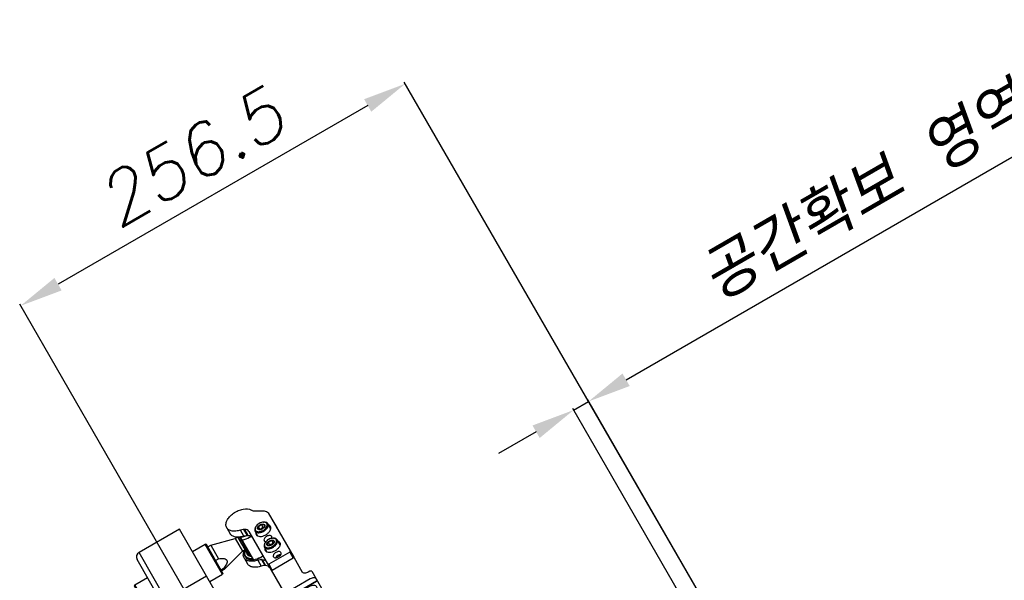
# Model space of a CAD drawing. Header units: millimetres. Extents: x 0 to 7560, y 0 to 5346.
# Tile 39 of 149: x 1274 to 1843, y 1589 to 1913. Entities that reach past the tile are written whole.
import ezdxf

# ---------------------------------------------------------------- set-up
doc = ezdxf.new("R2010")
doc.units = ezdxf.units.MM
for name, color, linetype in [('A2200401_ABL1312', 7, 'Continuous'), ('A2300501_ABL1332', 7, 'Continuous'), ('DUMMY_BOLT_M3_8_SWPW_PBL1506', 7, 'Continuous'), ('DUMMY_BOLT_M5_10_PBL1340', 7, 'Continuous'), ('DUMMY_BOLT_M5_10_PBL1341', 7, 'Continuous'), ('M2002301_PBL1333', 7, 'Continuous'), ('M2002401_PBL1514', 7, 'Continuous'), ('M2200703_PBL1323', 7, 'Continuous'), ('M2200901_PBL1313', 7, 'Continuous'), ('M2302001_PBL1358', 7, 'Continuous'), ('M2302201_PBL1371', 7, 'Continuous'), ('M2302401_PBL1337', 7, 'Continuous'), ('M2302601_PBL1339', 7, 'Continuous'), ('M9041802_PBL1429', 7, 'Continuous'), ('MISUMI_BD-13_PBL1823', 7, 'Continuous'), ('MISUMI_BD-13_PBL1824', 7, 'Continuous'), ('MISUMI_MS5-8_PBL1901', 7, 'Continuous'), ('MISUMI_MS5-8_PBL1903', 7, 'Continuous'), ('MISUMI_MTCSC8_PBL1465', 7, 'Continuous'), ('MISUMI_MTCSC8_PBL1466', 7, 'Continuous'), ('NSK_F687ZZ1_PBL1334', 7, 'Continuous'), ('NSK_F687ZZ1_PBL1517', 7, 'Continuous'), ('NSK_F687ZZ1_PBL1822', 7, 'Continuous'), ('아래쪽_5_VBL1311', 7, 'Continuous')]:
    doc.layers.add(name, color=color, linetype=linetype)
doc.styles.add('ROMANS', font='romans.shx', dxfattribs={"oblique": 10, "bigfont": 'whgtxt.shx'})
doc.dimstyles.new('zeus', dxfattribs={"dimtxt": 30, "dimasz": 25, "dimexe": 1, "dimexo": 1, "dimgap": 10, "dimtad": 1, "dimdsep": 46, "dimtxsty": 'ROMANS', "dimcen": 0, "dimclrd": 1, "dimclre": 1, "dimclrt": 2, "dimazin": 2, "dimtfac": 1, "dimtmove": 0, "dimatfit": 3, "dimfxl": 1, "dimarcsym": 0})

# ---------------------------------------------------------------- blocks, each defined once
blk = doc.blocks.new('M2200901_PBL1313', base_point=(1804.47, 1334.3))
at = {"layer": 'M2200901_PBL1313', "color": 7}
for p, q in [((1677.09, 1588.51), (1653.7, 1575.01)), ((1870.19, 1254.05), (1677.09, 1588.51)), ((1935.34, 1081.2), (1652.61, 1570.91)), ((1939.44, 1080.1), (1653.7, 1575.01)), ((1692.74, 1561.4), (1669.35, 1547.9)), ((1769.88, 1427.78), (1746.5, 1414.28)), ((1863.62, 1250.43), (1870.11, 1254.18)), ((1863.8, 1250.11), (1869.86, 1253.61)), ((1869.86, 1253.61), (1870.19, 1254.05)), ((1956.33, 1089.85), (1863.62, 1250.43)), ((1894.66, 1196.66), (1877.77, 1186.91)), ((1902.43, 1183.2), (1885.55, 1173.45)), ((1917, 1118.97), (1933.89, 1128.72)), ((1956.33, 1089.85), (1939.44, 1080.1))]:
    blk.add_line(p, q, dxfattribs=at)
for centre, start, end in [((1655.2, 1572.41), 120, 210), ((1937.94, 1082.7), 210, 300)]:
    blk.add_arc(centre, 3, start, end, dxfattribs=at)
for points, knots in [([(1666.38, 1547.06), (1666.44, 1546.95), (1666.71, 1546.9), (1667.05, 1546.94), (1667.98, 1547.17), (1668.74, 1547.55), (1669.35, 1547.9)], [0, 0, 0, 0, 0.115222, 0.211053, 0.333085, 1, 1, 1, 1]), ([(1746.5, 1414.28), (1746.17, 1414.09), (1745.54, 1413.75), (1744.71, 1413.35), (1744.13, 1413.13), (1743.84, 1413.06), (1743.73, 1413.08), (1743.71, 1413.11)], [0, 0, 0, 0, 0.376183, 0.695044, 0.910031, 0.969851, 1, 1, 1, 1]), ([(1875.19, 1185.39), (1875.18, 1185.39), (1875.21, 1185.4), (1875.24, 1185.43), (1875.31, 1185.46), (1875.43, 1185.54), (1875.65, 1185.67), (1875.96, 1185.85), (1876.35, 1186.08), (1876.96, 1186.44), (1877.44, 1186.72), (1877.77, 1186.91)], [0, 0, 0, 0, 0.004867, 0.019281, 0.043133, 0.076198, 0.168606, 0.29296, 0.444484, 0.617357, 1, 1, 1, 1]), ([(1882.57, 1172.6), (1882.63, 1172.49), (1882.91, 1172.45), (1883.24, 1172.49), (1884.17, 1172.71), (1884.93, 1173.09), (1885.55, 1173.45)], [0, 0, 0, 0, 0.115222, 0.211053, 0.333085, 1, 1, 1, 1]), ([(1914.02, 1118.12), (1914.08, 1118.02), (1914.36, 1117.97), (1914.7, 1118.01), (1915.62, 1118.23), (1916.38, 1118.61), (1917, 1118.97)], [0, 0, 0, 0, 0.115222, 0.211053, 0.333085, 1, 1, 1, 1])]:
    blk.add_open_spline(points, degree=3, knots=knots, dxfattribs=at)
blk = doc.blocks.new('M2200703_PBL1323', base_point=(1676.6, 1559.36))
at = {"layer": 'M2200703_PBL1323', "color": 7}
for p, q in [((1684.59, 1575.52), (1691.95, 1579.77)), ((1701.95, 1562.45), (1691.95, 1579.77)), ((1692.63, 1579.58), (1691.95, 1579.77)), ((1702.13, 1563.13), (1692.63, 1579.58)), ((1651.25, 1556.27), (1658.61, 1560.52)), ((1694.59, 1558.2), (1701.95, 1562.45)), ((1702.13, 1563.13), (1701.95, 1562.45)), ((1651.06, 1555.58), (1651.25, 1556.27)), ((1660.56, 1539.13), (1651.06, 1555.58)), ((1661.25, 1538.95), (1651.25, 1556.27)), ((1661.25, 1538.95), (1668.61, 1543.2)), ((1660.56, 1539.13), (1661.25, 1538.95))]:
    blk.add_line(p, q, dxfattribs=at)
blk = doc.blocks.new('M9041802_PBL1429', base_point=(1948.64, 1122.33))
at = {"layer": 'M9041802_PBL1429', "color": 7}
for p, q in [((1971.05, 1098.35), (1938.7, 1154.38)), ((1936.7, 1151.85), (1939.3, 1153.35)), ((1962.77, 1122.69), (1945.28, 1152.99)), ((1923.73, 1146.32), (1925.46, 1147.32)), ((1924.58, 1144.85), (1926.31, 1145.85)), ((1951.87, 1131.57), (1937.15, 1123.07)), ((1955.58, 1125.15), (1940.86, 1116.65)), ((1956.33, 1089.85), (1940.75, 1116.83)), ((1971.05, 1098.35), (1956.33, 1089.85))]:
    blk.add_line(p, q, dxfattribs=at)
for centre, start, end in [((1940.95, 1150.49), 30, 120), ((1954.37, 1127.24), 30.0001, 119.9999), ((1968.55, 1102.68), 300, 330.011)]:
    blk.add_arc(centre, 5, start, end, dxfattribs=at)
for points, knots in [([(1939.3, 1153.35), (1939.85, 1153.67), (1941.01, 1154.15), (1942.76, 1154.38), (1944.31, 1154.04), (1945.06, 1153.37), (1945.28, 1152.99)], [0, 0, 0, 0, 0.294683, 0.565514, 0.798388, 1, 1, 1, 1]), ([(1955.58, 1125.15), (1956.13, 1125.47), (1957.13, 1126.17), (1958.13, 1127.23), (1958.65, 1128.12), (1958.91, 1128.86), (1958.87, 1129.45), (1958.7, 1129.74)], [0, 0, 0, 0, 0.321599, 0.606919, 0.72779, 0.832199, 1, 1, 1, 1])]:
    blk.add_open_spline(points, degree=3, knots=knots, dxfattribs=at)
blk = doc.blocks.new('MISUMI_MTCSC8_PBL1465', base_point=(1958.23, 1132.12))
at = {"layer": 'MISUMI_MTCSC8_PBL1465', "color": 7}
for p, q in [((1955.52, 1135.85), (1955.26, 1135.7)), ((1955.52, 1135.85), (1959.29, 1129.31)), ((1957.43, 1134.94), (1955.52, 1135.85)), ((1957.43, 1134.94), (1961.21, 1128.39))]:
    blk.add_line(p, q, dxfattribs=at)
blk = doc.blocks.new('MISUMI_MTCSC8_PBL1466', base_point=(1961.47, 1126.11))
at = {"layer": 'MISUMI_MTCSC8_PBL1466', "color": 7}
for p, q in [((1959.29, 1129.31), (1959.03, 1129.16)), ((1959.29, 1129.31), (1963, 1122.9)), ((1961.21, 1128.39), (1959.29, 1129.31)), ((1961.21, 1128.39), (1963.91, 1123.71))]:
    blk.add_line(p, q, dxfattribs=at)
blk = doc.blocks.new('A2200401_ABL1312', base_point=(1812.31, 1334.3))
at = {"layer": 'M2200703_PBL1323'}
blk.add_blockref('M2200703_PBL1323', (1676.6, 1559.36), dxfattribs=at)
at = {"layer": 'M2200901_PBL1313'}
blk.add_blockref('M2200901_PBL1313', (1804.47, 1334.3), dxfattribs=at)
at = {"layer": 'M9041802_PBL1429'}
blk.add_blockref('M9041802_PBL1429', (1948.64, 1122.33), dxfattribs=at)
at = {"layer": 'MISUMI_MTCSC8_PBL1465'}
blk.add_blockref('MISUMI_MTCSC8_PBL1465', (1958.23, 1132.12), dxfattribs=at)
at = {"layer": 'MISUMI_MTCSC8_PBL1466'}
blk.add_blockref('MISUMI_MTCSC8_PBL1466', (1961.47, 1126.11), dxfattribs=at)
blk = doc.blocks.new('M2002301_PBL1333', base_point=(1649.1, 442.17))
at = {"layer": 'M2002301_PBL1333', "color": 7}
for p, q in [((1639.7, 443.8), (1643.9, 451.07)), ((1643.9, 451.07), (1642.41, 451.93)), ((1658.08, 447.27), (1643.9, 451.07)), ((1639.7, 443.8), (1638.39, 444.55)), ((1650.08, 433.41), (1639.7, 443.8)), ((1658.08, 447.27), (1657.72, 446.65)), ((1659.45, 445.65), (1657.72, 446.65)), ((1659.81, 446.27), (1658.08, 447.27)), ((1650.08, 433.41), (1654.61, 441.27)), ((1656.35, 440.27), (1654.61, 441.27)), ((1651.81, 432.41), (1650.08, 433.41))]:
    blk.add_line(p, q, dxfattribs=at)
blk.add_open_spline([(1654.61, 441.27), (1654.35, 441.62), (1653.85, 442.35), (1653.2, 443.48), (1652.73, 444.61), (1652.76, 445.92), (1653.88, 446.61), (1655.1, 446.76), (1656.4, 446.77), (1657.28, 446.7), (1657.72, 446.65)], degree=3, knots=[0, 0, 0, 0, 0.132166, 0.261993, 0.386742, 0.500001, 0.61326, 0.738008, 0.867834, 1, 1, 1, 1], dxfattribs=at)
blk = doc.blocks.new('NSK_F687ZZ1_PBL1334', base_point=(1640.97, 450.21))
at = {"layer": 'NSK_F687ZZ1_PBL1334', "color": 7}
for p, q in [((1643.53, 455.67), (1637.72, 445.61)), ((1644.14, 455.32), (1638.14, 444.92)), ((1644.21, 455.05), (1638.26, 444.74)), ((1644.14, 455.32), (1643.53, 455.67))]:
    blk.add_line(p, q, dxfattribs=at)
for centre, start, end in [((1643.43, 455.5), 60, 150), ((1644.04, 455.15), 330, 60)]:
    blk.add_arc(centre, 0.2, start, end, dxfattribs=at)
blk = doc.blocks.new('M2302401_PBL1337', base_point=(1631.17, 456.47))
at = {"layer": 'M2302401_PBL1337', "color": 7}
for p, q in [((1617.38, 452.77), (1632.22, 478.48)), ((1630.8, 475.01), (1632.8, 478.49)), ((1632.8, 478.49), (1632.22, 478.48)), ((1632.8, 478.49), (1644.93, 471.49)), ((1630.21, 475), (1630.8, 475.01)), ((1630.8, 475.01), (1642.92, 468.01)), ((1632.22, 448.48), (1645.21, 470.98)), ((1642.92, 468.01), (1644.93, 471.49)), ((1642.92, 468.01), (1643.2, 467.5)), ((1645.21, 470.98), (1644.93, 471.49)), ((1620.3, 445.36), (1617.59, 450.21)), ((1634.44, 449.4), (1632.44, 445.92)), ((1634.44, 449.4), (1634.66, 449.01)), ((1632.44, 445.92), (1632.65, 445.54)), ((1634.66, 449.01), (1632.65, 445.54)), ((1636, 447.4), (1634, 443.92)), ((1636.8, 436.42), (1638.81, 439.89))]:
    blk.add_line(p, q, dxfattribs=at)
for points, knots in [([(1628.66, 465.84), (1628.64, 465.96), (1628.6, 466.41), (1628.7, 466.88), (1628.87, 467.17)], [0, 0, 0, 0, 0.269172, 1, 1, 1, 1]), ([(1628.87, 467.17), (1629.06, 467.5), (1629.76, 468.07), (1631.17, 468.29), (1632.79, 468.03), (1634.43, 467.31), (1635.87, 466.25), (1636.91, 464.98), (1637.43, 463.64), (1637.28, 462.75), (1637.09, 462.42)], [0, 0, 0, 0, 0.095053, 0.209831, 0.347781, 0.5, 0.652219, 0.790169, 0.904947, 1, 1, 1, 1]), ([(1633.5, 470.69), (1633.4, 470.52), (1633.32, 470.05), (1633.6, 469.35), (1634.14, 468.68), (1634.9, 468.12), (1635.76, 467.75), (1636.62, 467.6), (1637.36, 467.72), (1637.73, 468.02), (1637.83, 468.19)], [0, 0, 0, 0, 0.095059, 0.209831, 0.34778, 0.5, 0.65222, 0.790169, 0.904941, 1, 1, 1, 1]), ([(1637.83, 468.19), (1637.93, 468.37), (1638.01, 468.84), (1637.73, 469.54), (1637.19, 470.21), (1636.43, 470.77), (1635.57, 471.14), (1634.71, 471.28), (1633.97, 471.17), (1633.6, 470.87), (1633.5, 470.69)], [0, 0, 0, 0, 0.095059, 0.209831, 0.34778, 0.5, 0.65222, 0.790169, 0.904941, 1, 1, 1, 1]), ([(1628.13, 461.4), (1628.03, 461.22), (1627.95, 460.75), (1628.23, 460.05), (1628.77, 459.38), (1629.53, 458.82), (1630.4, 458.45), (1631.25, 458.31), (1631.99, 458.42), (1632.36, 458.72), (1632.46, 458.9)], [0, 0, 0, 0, 0.095059, 0.209831, 0.34778, 0.5, 0.65222, 0.790169, 0.904941, 1, 1, 1, 1]), ([(1629.13, 461.94), (1628.92, 461.92), (1628.53, 461.83), (1628.22, 461.55), (1628.13, 461.4)], [0, 0, 0, 0, 0.540638, 1, 1, 1, 1]), ([(1637.09, 462.42), (1637.04, 462.33), (1636.78, 461.96), (1636.37, 461.7), (1636.05, 461.58)], [0, 0, 0, 0, 0.238744, 1, 1, 1, 1]), ([(1623.5, 457.87), (1623.44, 457.78), (1623.26, 457.36), (1623.24, 456.88), (1623.3, 456.54)], [0, 0, 0, 0, 0.238744, 1, 1, 1, 1]), ([(1631.73, 453.12), (1631.92, 453.45), (1632.06, 454.34), (1631.54, 455.68), (1630.5, 456.95), (1629.06, 458.01), (1627.42, 458.73), (1625.8, 458.99), (1624.39, 458.77), (1623.69, 458.2), (1623.5, 457.87)], [0, 0, 0, 0, 0.095053, 0.209831, 0.347781, 0.5, 0.652219, 0.790169, 0.904947, 1, 1, 1, 1]), ([(1632.46, 458.9), (1632.55, 459.05), (1632.64, 459.46), (1632.51, 459.85), (1632.42, 460.04)], [0, 0, 0, 0, 0.45907, 1, 1, 1, 1]), ([(1617.59, 450.21), (1617.36, 450.64), (1617.02, 451.49), (1617.18, 452.42), (1617.38, 452.77)], [0, 0, 0, 0, 0.547021, 1, 1, 1, 1]), ([(1630.68, 452.28), (1630.79, 452.33), (1631.2, 452.51), (1631.56, 452.84), (1631.73, 453.12)], [0, 0, 0, 0, 0.269172, 1, 1, 1, 1]), ([(1634.44, 449.4), (1634.21, 449.82), (1633.87, 450.67), (1634.03, 451.61), (1634.23, 451.96)], [0, 0, 0, 0, 0.547021, 1, 1, 1, 1]), ([(1620.77, 443.73), (1620.77, 443.86), (1620.73, 444.43), (1620.52, 444.98), (1620.3, 445.36)], [0, 0, 0, 0, 0.228301, 1, 1, 1, 1]), ([(1636.8, 436.42), (1636.48, 435.86), (1635.36, 434.86), (1633.06, 434.33), (1630.35, 434.57), (1627.52, 435.53), (1624.84, 437.11), (1622.14, 439.57), (1620.73, 442.12), (1620.77, 443.73)], [0, 0, 0, 0, 0.092209, 0.200707, 0.330117, 0.475212, 0.625642, 0.769603, 1, 1, 1, 1]), ([(1632.22, 448.48), (1632.02, 448.13), (1631.87, 447.2), (1632.2, 446.35), (1632.44, 445.92)], [0, 0, 0, 0, 0.452979, 1, 1, 1, 1]), ([(1632.65, 445.54), (1632.73, 445.39), (1633.11, 444.8), (1633.59, 444.28), (1634, 443.92)], [0, 0, 0, 0, 0.234412, 1, 1, 1, 1]), ([(1634, 443.92), (1634.65, 443.35), (1635.79, 442.15), (1636.96, 440.15), (1637.4, 438.16), (1637.09, 436.91), (1636.8, 436.42)], [0, 0, 0, 0, 0.303968, 0.572645, 0.800852, 1, 1, 1, 1]), ([(1636, 447.4), (1635.86, 447.52), (1635.35, 448), (1634.91, 448.56), (1634.66, 449.01)], [0, 0, 0, 0, 0.264841, 1, 1, 1, 1]), ([(1636, 447.4), (1636.66, 446.83), (1637.8, 445.63), (1638.96, 443.62), (1639.4, 441.63), (1639.09, 440.38), (1638.81, 439.89)], [0, 0, 0, 0, 0.303968, 0.572645, 0.800852, 1, 1, 1, 1])]:
    blk.add_open_spline(points, degree=3, knots=knots, dxfattribs=at)
for points in [[(1629.46, 467.26), (1629.44, 467.43), (1629.43, 467.59), (1629.44, 467.76)], [(1637.32, 463.21), (1637.18, 463.12), (1637.03, 463.04), (1636.88, 462.98)], [(1624.09, 457.96), (1624.07, 458.13), (1624.06, 458.29), (1624.07, 458.46)], [(1631.95, 453.91), (1631.81, 453.82), (1631.66, 453.74), (1631.51, 453.68)]]:
    blk.add_open_spline(points, degree=3, dxfattribs=at)
blk = doc.blocks.new('M2302601_PBL1339', base_point=(1661.01, 498.42))
at = {"layer": 'M2302601_PBL1339', "color": 7}
for p, q in [((1648.04, 515.87), (1653.17, 524.77)), ((1659, 524.85), (1653.98, 516.17)), ((1659, 524.85), (1664.19, 521.85)), ((1659.18, 513.17), (1653.98, 516.17)), ((1681.51, 511.85), (1686.71, 508.85)), ((1681.69, 500.17), (1686.71, 508.85)), ((1681.69, 500.17), (1676.5, 503.17)), ((1684.41, 494.87), (1689.55, 503.77)), ((1634, 491.57), (1637.33, 497.32)), ((1637.61, 496.81), (1637.03, 496.8)), ((1673.09, 476.33), (1637.61, 496.81)), ((1634, 491.57), (1634.57, 490.55)), ((1634.57, 490.55), (1635.44, 490.05)), ((1638.28, 492.98), (1667.73, 475.98)), ((1632.22, 478.48), (1637.14, 487)), ((1645.21, 470.98), (1653.01, 484.48)), ((1673.36, 475.79), (1673.09, 476.33)), ((1673.36, 475.79), (1673.66, 476.32))]:
    blk.add_line(p, q, dxfattribs=at)
for points, knots in [([(1653.17, 524.77), (1653.37, 525.12), (1654.11, 525.72), (1655.6, 525.95), (1657.3, 525.67), (1658.44, 525.18), (1659, 524.85)], [0, 0, 0, 0, 0.190097, 0.419659, 0.69556, 1, 1, 1, 1]), ([(1653.98, 516.17), (1653.42, 516.49), (1652.29, 516.98), (1650.58, 517.26), (1649.09, 517.03), (1648.36, 516.43), (1648.16, 516.08)], [0, 0, 0, 0, 0.30444, 0.580341, 0.809903, 1, 1, 1, 1]), ([(1686.71, 508.85), (1687.26, 508.53), (1688.26, 507.8), (1689.36, 506.46), (1689.9, 505.06), (1689.75, 504.12), (1689.55, 503.77)], [0, 0, 0, 0, 0.30444, 0.580341, 0.809903, 1, 1, 1, 1]), ([(1636.58, 496.03), (1636.46, 495.82), (1636.37, 495.26), (1636.69, 494.42), (1637.35, 493.61), (1637.95, 493.17), (1638.28, 492.98)], [0, 0, 0, 0, 0.190102, 0.419661, 0.695552, 1, 1, 1, 1]), ([(1684.53, 495.08), (1684.73, 495.43), (1684.89, 496.37), (1684.34, 497.77), (1683.24, 499.11), (1682.25, 499.85), (1681.69, 500.17)], [0, 0, 0, 0, 0.190097, 0.419659, 0.69556, 1, 1, 1, 1]), ([(1635.44, 490.05), (1635.77, 489.86), (1636.37, 489.42), (1637.03, 488.62), (1637.35, 487.77), (1637.26, 487.21), (1637.14, 487)], [0, 0, 0, 0, 0.304448, 0.580339, 0.809898, 1, 1, 1, 1]), ([(1667.73, 475.98), (1668.25, 475.68), (1669.94, 474.89), (1672.48, 474.77), (1673.36, 475.79)], [0, 0, 0, 0, 0.308609, 1, 1, 1, 1])]:
    blk.add_open_spline(points, degree=3, knots=knots, dxfattribs=at)
blk = doc.blocks.new('DUMMY_BOLT_M5_10_PBL1340', base_point=(1627.3, 454.67))
at = {"layer": 'DUMMY_BOLT_M5_10_PBL1340', "color": 7}
for p, q in [((1624.56, 458.7), (1622.89, 455.81)), ((1623.32, 453.22), (1623.16, 453.48)), ((1625.08, 452.68), (1626.01, 454.29)), ((1627.17, 451.76), (1628.1, 453.37)), ((1627.79, 450.65), (1628.09, 450.64)), ((1631.92, 454.45), (1630.25, 451.56))]:
    blk.add_line(p, q, dxfattribs=at)
for centre, radius, start, end in [((1626.4, 455.13), 3.62, 206.9563, 211.823), ((1627.9, 454.27), 3.62, 268.1802, 272.9941), ((1635.16, 443.96), 11.76, 126.3794, 126.8922)]:
    blk.add_arc(centre, radius, start, end, dxfattribs=at)
for points, knots in [([(1622.72, 455.39), (1622.65, 455.1), (1622.69, 454.4), (1622.97, 453.79), (1623.16, 453.48)], [0, 0, 0, 0, 0.456839, 1, 1, 1, 1]), ([(1622.89, 455.81), (1622.83, 455.72), (1622.77, 455.58), (1622.73, 455.43), (1622.72, 455.39)], [0, 0, 0, 0, 0.746742, 1, 1, 1, 1]), ([(1622.92, 454.95), (1622.87, 454.73), (1622.87, 454.21), (1623.05, 453.73), (1623.17, 453.49)], [0, 0, 0, 0, 0.463546, 1, 1, 1, 1]), ([(1630.42, 451.99), (1630.49, 452.32), (1630.45, 452.9), (1630.16, 453.61), (1629.68, 454.38), (1628.82, 455.27), (1627.54, 456.11), (1626.14, 456.64), (1624.96, 456.79), (1624.12, 456.68), (1623.6, 456.49), (1623.17, 456.21), (1622.97, 455.95), (1622.89, 455.81)], [0, 0, 0, 0, 0.100109, 0.158323, 0.222125, 0.363311, 0.514254, 0.662023, 0.794637, 0.853062, 0.905968, 0.954305, 1, 1, 1, 1]), ([(1629.89, 451.87), (1629.97, 452.19), (1629.91, 452.75), (1629.61, 453.43), (1629.12, 454.17), (1628.25, 455.01), (1626.99, 455.75), (1625.65, 456.18), (1624.55, 456.21), (1623.82, 456), (1623.39, 455.74), (1623.07, 455.39), (1622.96, 455.1), (1622.92, 454.95)], [0, 0, 0, 0, 0.10221, 0.162219, 0.228177, 0.373794, 0.527502, 0.674443, 0.802091, 0.857178, 0.907036, 0.953661, 1, 1, 1, 1]), ([(1624.32, 454.34), (1624.34, 454.45), (1624.45, 454.68), (1624.76, 454.93), (1625.18, 455.06), (1625.48, 455.08), (1625.64, 455.07)], [0, 0, 0, 0, 0.219462, 0.447262, 0.70457, 1, 1, 1, 1]), ([(1624.32, 454.34), (1624.55, 454.51), (1624.97, 454.81), (1625.44, 455.02), (1625.64, 455.07)], [0, 0, 0, 0, 0.58031, 1, 1, 1, 1]), ([(1625.64, 455.07), (1626.02, 454.99), (1626.77, 454.79), (1627.43, 454.37), (1627.73, 454.14)], [0, 0, 0, 0, 0.506599, 1, 1, 1, 1]), ([(1625.64, 455.07), (1626.02, 455.05), (1626.78, 454.83), (1627.44, 454.41), (1627.73, 454.14)], [0, 0, 0, 0, 0.485023, 1, 1, 1, 1]), ([(1625.79, 455.04), (1625.81, 454.98), (1625.9, 454.74), (1625.97, 454.49), (1626.01, 454.29)], [0, 0, 0, 0, 0.240981, 1, 1, 1, 1]), ([(1623.32, 453.22), (1623.55, 452.86), (1624.14, 452.18), (1625.24, 451.38), (1626.48, 450.83), (1627.36, 450.66), (1627.79, 450.65)], [0, 0, 0, 0, 0.239279, 0.500007, 0.760732, 1, 1, 1, 1]), ([(1625.08, 452.68), (1624.94, 452.81), (1624.52, 453.25), (1624.22, 453.91), (1624.32, 454.34)], [0, 0, 0, 0, 0.300713, 1, 1, 1, 1]), ([(1625.08, 452.68), (1625.01, 453.01), (1624.84, 453.6), (1624.5, 454.13), (1624.32, 454.34)], [0, 0, 0, 0, 0.544544, 1, 1, 1, 1]), ([(1627.17, 451.76), (1626.8, 451.78), (1626.04, 451.99), (1625.38, 452.41), (1625.08, 452.68)], [0, 0, 0, 0, 0.485023, 1, 1, 1, 1]), ([(1627.17, 451.76), (1626.87, 451.98), (1626.21, 452.4), (1625.46, 452.61), (1625.08, 452.68)], [0, 0, 0, 0, 0.493401, 1, 1, 1, 1]), ([(1627.13, 453.96), (1627.22, 453.92), (1627.56, 453.75), (1627.88, 453.54), (1628.1, 453.37)], [0, 0, 0, 0, 0.253817, 1, 1, 1, 1]), ([(1628.5, 452.49), (1628.47, 452.37), (1628.36, 452.14), (1628.05, 451.89), (1627.64, 451.76), (1627.33, 451.75), (1627.17, 451.76)], [0, 0, 0, 0, 0.219462, 0.447262, 0.70457, 1, 1, 1, 1]), ([(1628.5, 452.49), (1628.29, 452.43), (1627.82, 452.23), (1627.41, 451.93), (1627.17, 451.76)], [0, 0, 0, 0, 0.419693, 1, 1, 1, 1]), ([(1627.73, 454.14), (1627.92, 453.93), (1628.25, 453.41), (1628.42, 452.81), (1628.5, 452.49)], [0, 0, 0, 0, 0.455459, 1, 1, 1, 1]), ([(1627.73, 454.14), (1627.87, 454.02), (1628.29, 453.58), (1628.6, 452.91), (1628.5, 452.49)], [0, 0, 0, 0, 0.300713, 1, 1, 1, 1]), ([(1628.09, 450.65), (1628.31, 450.66), (1628.73, 450.72), (1629.29, 450.97), (1629.71, 451.36), (1629.85, 451.7), (1629.89, 451.87)], [0, 0, 0, 0, 0.287627, 0.542096, 0.773415, 1, 1, 1, 1]), ([(1628.09, 450.64), (1628.33, 450.63), (1628.78, 450.65), (1629.41, 450.82), (1629.91, 451.12), (1630.16, 451.41), (1630.25, 451.56)], [0, 0, 0, 0, 0.289774, 0.549323, 0.782543, 1, 1, 1, 1]), ([(1630.25, 451.56), (1630.31, 451.66), (1630.37, 451.8), (1630.41, 451.95), (1630.42, 451.99)], [0, 0, 0, 0, 0.746742, 1, 1, 1, 1])]:
    blk.add_open_spline(points, degree=3, knots=knots, dxfattribs=at)
blk.add_open_spline([(1626.01, 454.29), (1626.4, 454.22), (1626.78, 454.11), (1627.13, 453.96)], degree=3, dxfattribs=at)
blk = doc.blocks.new('DUMMY_BOLT_M5_10_PBL1341', base_point=(1632.66, 463.97))
at = {"layer": 'DUMMY_BOLT_M5_10_PBL1341', "color": 7}
for p, q in [((1629.92, 468), (1628.26, 465.11)), ((1628.33, 465.22), (1628.26, 465.11)), ((1628.69, 462.52), (1628.53, 462.78)), ((1630.11, 462.34), (1631.04, 463.95)), ((1632.07, 461.12), (1633, 462.74)), ((1635.55, 460.75), (1635.62, 460.86)), ((1637.28, 463.75), (1635.62, 460.86)), ((1633.15, 459.94), (1633.46, 459.93))]:
    blk.add_line(p, q, dxfattribs=at)
for centre, radius, start, end in [((1631.53, 464.31), 3.36, 206.5095, 206.9548), ((1631.77, 464.43), 3.63, 207.0106, 211.8154), ((1633.27, 463.56), 3.62, 268.1818, 273.0528)]:
    blk.add_arc(centre, radius, start, end, dxfattribs=at)
for points, knots in [([(1628.26, 465.11), (1628.17, 464.96), (1628.04, 464.6), (1628.03, 464.01), (1628.2, 463.38), (1628.41, 462.98), (1628.53, 462.78)], [0, 0, 0, 0, 0.217483, 0.450694, 0.710236, 1, 1, 1, 1]), ([(1628.51, 464.74), (1628.42, 464.61), (1628.29, 464.33), (1628.23, 463.84), (1628.31, 463.32), (1628.45, 462.98), (1628.53, 462.81)], [0, 0, 0, 0, 0.223419, 0.457756, 0.714632, 1, 1, 1, 1]), ([(1635.62, 460.86), (1635.7, 461.01), (1635.82, 461.33), (1635.85, 461.87), (1635.72, 462.44), (1635.36, 463.26), (1634.58, 464.23), (1633.33, 465.18), (1631.89, 465.84), (1630.64, 466.08), (1629.73, 466.02), (1629.15, 465.87), (1628.67, 465.61), (1628.42, 465.36), (1628.33, 465.22)], [0, 0, 0, 0, 0.046209, 0.095293, 0.149316, 0.209205, 0.345236, 0.495798, 0.647336, 0.785977, 0.847469, 0.903024, 0.953281, 1, 1, 1, 1]), ([(1635.05, 460.68), (1635.13, 460.81), (1635.27, 461.09), (1635.33, 461.58), (1635.24, 462.1), (1634.94, 462.85), (1634.25, 463.76), (1633.12, 464.65), (1631.8, 465.27), (1630.65, 465.5), (1629.81, 465.46), (1629.27, 465.33), (1628.82, 465.09), (1628.59, 464.86), (1628.51, 464.74)], [0, 0, 0, 0, 0.046117, 0.094485, 0.147503, 0.2064, 0.341132, 0.491692, 0.644241, 0.784272, 0.846394, 0.902446, 0.953048, 1, 1, 1, 1]), ([(1628.69, 462.52), (1628.92, 462.16), (1629.5, 461.48), (1630.6, 460.68), (1631.85, 460.13), (1632.73, 459.96), (1633.15, 459.94)], [0, 0, 0, 0, 0.239271, 0.499999, 0.760727, 1, 1, 1, 1]), ([(1630.11, 462.34), (1630, 462.47), (1629.82, 462.74), (1629.66, 463.17), (1629.65, 463.58), (1629.75, 463.83), (1629.82, 463.93)], [0, 0, 0, 0, 0.298706, 0.561207, 0.790075, 1, 1, 1, 1]), ([(1629.82, 463.93), (1629.89, 464.03), (1630.09, 464.21), (1630.49, 464.35), (1630.97, 464.39), (1631.31, 464.34), (1631.48, 464.3)], [0, 0, 0, 0, 0.205676, 0.436493, 0.701733, 1, 1, 1, 1]), ([(1629.82, 463.93), (1630.11, 464.05), (1630.65, 464.26), (1631.23, 464.31), (1631.48, 464.3)], [0, 0, 0, 0, 0.555952, 1, 1, 1, 1]), ([(1630.11, 462.34), (1630.11, 462.65), (1630.08, 463.19), (1629.92, 463.72), (1629.82, 463.93)], [0, 0, 0, 0, 0.566581, 1, 1, 1, 1]), ([(1632.07, 461.12), (1631.69, 461.21), (1630.96, 461.53), (1630.35, 462.04), (1630.11, 462.34)], [0, 0, 0, 0, 0.504374, 1, 1, 1, 1]), ([(1632.07, 461.12), (1631.8, 461.4), (1631.19, 461.9), (1630.48, 462.21), (1630.11, 462.34)], [0, 0, 0, 0, 0.501896, 1, 1, 1, 1]), ([(1631.03, 464.29), (1631.03, 464.26), (1631.04, 464.15), (1631.04, 464.04), (1631.04, 463.95)], [0, 0, 0, 0, 0.245545, 1, 1, 1, 1]), ([(1631.04, 463.95), (1631.13, 463.92), (1631.5, 463.79), (1631.85, 463.62), (1632.09, 463.47)], [0, 0, 0, 0, 0.248091, 1, 1, 1, 1]), ([(1631.48, 464.3), (1631.85, 464.17), (1632.57, 463.86), (1633.17, 463.36), (1633.44, 463.08)], [0, 0, 0, 0, 0.498104, 1, 1, 1, 1]), ([(1631.48, 464.3), (1631.86, 464.21), (1632.59, 463.89), (1633.2, 463.38), (1633.44, 463.08)], [0, 0, 0, 0, 0.504374, 1, 1, 1, 1]), ([(1633.74, 461.5), (1633.48, 461.51), (1632.9, 461.46), (1632.36, 461.25), (1632.07, 461.12)], [0, 0, 0, 0, 0.444051, 1, 1, 1, 1]), ([(1633.74, 461.5), (1633.67, 461.39), (1633.47, 461.21), (1633.06, 461.07), (1632.58, 461.03), (1632.25, 461.08), (1632.07, 461.12)], [0, 0, 0, 0, 0.205676, 0.436493, 0.701733, 1, 1, 1, 1]), ([(1633, 462.74), (1633.05, 462.75), (1633.21, 462.83), (1633.38, 462.89), (1633.51, 462.93)], [0, 0, 0, 0, 0.256435, 1, 1, 1, 1]), ([(1633.44, 463.08), (1633.55, 462.87), (1633.71, 462.35), (1633.73, 461.8), (1633.74, 461.5)], [0, 0, 0, 0, 0.433423, 1, 1, 1, 1]), ([(1633.44, 463.08), (1633.55, 462.95), (1633.73, 462.68), (1633.89, 462.25), (1633.9, 461.84), (1633.81, 461.59), (1633.74, 461.5)], [0, 0, 0, 0, 0.298706, 0.561207, 0.790075, 1, 1, 1, 1]), ([(1633.46, 459.93), (1633.68, 459.93), (1634.11, 459.95), (1634.7, 460.1), (1635.2, 460.36), (1635.45, 460.61), (1635.55, 460.75)], [0, 0, 0, 0, 0.287988, 0.547827, 0.782384, 1, 1, 1, 1]), ([(1633.46, 459.95), (1633.79, 459.97), (1634.26, 460.06), (1634.78, 460.37), (1634.97, 460.57), (1635.05, 460.68)], [0, 0, 0, 0, 0.539759, 0.776906, 1, 1, 1, 1])]:
    blk.add_open_spline(points, degree=3, knots=knots, dxfattribs=at)
blk.add_open_spline([(1632.09, 463.47), (1632.42, 463.26), (1632.73, 463.01), (1633, 462.74)], degree=3, dxfattribs=at)
blk = doc.blocks.new('M2302001_PBL1358', base_point=(1660.99, 496.64))
at = {"layer": 'M2302001_PBL1358', "color": 7}
for p, q in [((1637.33, 497.32), (1648.04, 515.87)), ((1648.96, 507.48), (1653.86, 515.96)), ((1653.86, 515.96), (1659.05, 512.96)), ((1676.68, 491.48), (1648.96, 507.48)), ((1681.57, 499.96), (1676.38, 502.96)), ((1637.33, 497.32), (1637.61, 496.81)), ((1637.61, 496.81), (1673.12, 476.31)), ((1673.7, 476.32), (1684.41, 494.87)), ((1676.68, 491.48), (1681.57, 499.96)), ((1673.12, 476.31), (1673.7, 476.32))]:
    blk.add_line(p, q, dxfattribs=at)
for centre, start, end in [((1649.58, 514.98), 142.5299, 149.9773), ((1682.86, 495.77), 330.0227, 337.4701)]:
    blk.add_arc(centre, 1.78, start, end, dxfattribs=at)
for points, knots in [([(1648.17, 516.07), (1648.4, 516.38), (1649.17, 516.88), (1650.61, 517.04), (1652.25, 516.74), (1653.33, 516.26), (1653.86, 515.96)], [0, 0, 0, 0, 0.192239, 0.424518, 0.69943, 1, 1, 1, 1]), ([(1648.96, 507.48), (1648.41, 507.8), (1647.27, 508.29), (1645.57, 508.57), (1644.08, 508.34), (1643.34, 507.74), (1643.14, 507.39)], [0, 0, 0, 0, 0.304461, 0.580341, 0.809888, 1, 1, 1, 1]), ([(1644.87, 506.39), (1644.71, 506.12), (1644.59, 505.37), (1645.03, 504.24), (1645.9, 503.17), (1647.12, 502.28), (1648.5, 501.68), (1649.86, 501.45), (1651.05, 501.63), (1651.64, 502.12), (1651.8, 502.39)], [0, 0, 0, 0, 0.095056, 0.20983, 0.347781, 0.5, 0.652219, 0.79017, 0.904944, 1, 1, 1, 1]), ([(1651.8, 502.39), (1651.96, 502.67), (1652.09, 503.42), (1651.65, 504.55), (1650.77, 505.62), (1649.56, 506.51), (1648.18, 507.11), (1646.81, 507.34), (1645.62, 507.15), (1645.03, 506.67), (1644.87, 506.39)], [0, 0, 0, 0, 0.095056, 0.20983, 0.347781, 0.5, 0.652219, 0.79017, 0.904944, 1, 1, 1, 1]), ([(1640.4, 498.65), (1640.24, 498.37), (1640.12, 497.62), (1640.55, 496.49), (1641.43, 495.42), (1642.64, 494.53), (1644.02, 493.93), (1645.39, 493.7), (1646.58, 493.89), (1647.17, 494.37), (1647.33, 494.65)], [0, 0, 0, 0, 0.095056, 0.20983, 0.347781, 0.5, 0.652219, 0.79017, 0.904944, 1, 1, 1, 1]), ([(1647.33, 494.65), (1647.49, 494.92), (1647.61, 495.67), (1647.18, 496.8), (1646.3, 497.87), (1645.09, 498.76), (1643.7, 499.37), (1642.34, 499.59), (1641.15, 499.41), (1640.56, 498.92), (1640.4, 498.65)], [0, 0, 0, 0, 0.095056, 0.20983, 0.347781, 0.5, 0.652219, 0.79017, 0.904944, 1, 1, 1, 1]), ([(1681.57, 499.96), (1682.1, 499.65), (1683.06, 498.95), (1684.13, 497.69), (1684.72, 496.36), (1684.66, 495.44), (1684.51, 495.08)], [0, 0, 0, 0, 0.30057, 0.575482, 0.807761, 1, 1, 1, 1]), ([(1670.85, 491.39), (1670.69, 491.12), (1670.57, 490.37), (1671.01, 489.24), (1671.88, 488.17), (1673.1, 487.28), (1674.48, 486.68), (1675.84, 486.45), (1677.03, 486.63), (1677.62, 487.12), (1677.78, 487.39)], [0, 0, 0, 0, 0.095056, 0.20983, 0.347781, 0.5, 0.652219, 0.79017, 0.904944, 1, 1, 1, 1]), ([(1677.78, 487.39), (1677.94, 487.67), (1678.07, 488.42), (1677.63, 489.55), (1676.75, 490.62), (1675.54, 491.51), (1674.16, 492.11), (1672.79, 492.34), (1671.6, 492.15), (1671.01, 491.67), (1670.85, 491.39)], [0, 0, 0, 0, 0.095056, 0.20983, 0.347781, 0.5, 0.652219, 0.79017, 0.904944, 1, 1, 1, 1]), ([(1679.51, 486.39), (1679.71, 486.74), (1679.87, 487.68), (1679.32, 489.09), (1678.23, 490.42), (1677.23, 491.16), (1676.68, 491.48)], [0, 0, 0, 0, 0.190112, 0.419659, 0.695539, 1, 1, 1, 1]), ([(1666.38, 483.65), (1666.22, 483.37), (1666.1, 482.62), (1666.53, 481.49), (1667.41, 480.42), (1668.62, 479.53), (1670, 478.93), (1671.37, 478.7), (1672.56, 478.89), (1673.15, 479.37), (1673.31, 479.65)], [0, 0, 0, 0, 0.095056, 0.20983, 0.347781, 0.5, 0.652219, 0.79017, 0.904944, 1, 1, 1, 1]), ([(1673.31, 479.65), (1673.47, 479.92), (1673.59, 480.67), (1673.16, 481.8), (1672.28, 482.87), (1671.07, 483.76), (1669.69, 484.37), (1668.32, 484.59), (1667.13, 484.41), (1666.54, 483.92), (1666.38, 483.65)], [0, 0, 0, 0, 0.095056, 0.20983, 0.347781, 0.5, 0.652219, 0.79017, 0.904944, 1, 1, 1, 1])]:
    blk.add_open_spline(points, degree=3, knots=knots, dxfattribs=at)
blk = doc.blocks.new('M2302201_PBL1371', base_point=(1645.65, 460.58))
at = {"layer": 'M2302201_PBL1371', "color": 7}
for p, q in [((1642.47, 463.3), (1644.47, 466.77)), ((1642.68, 462.91), (1644.69, 466.39)), ((1644.47, 466.77), (1644.69, 466.39)), ((1642.47, 463.3), (1642.68, 462.91)), ((1644.03, 461.3), (1646.04, 464.78)), ((1646.83, 453.79), (1648.84, 457.27))]:
    blk.add_line(p, q, dxfattribs=at)
for points, knots in [([(1644.26, 469.33), (1644.06, 468.99), (1643.9, 468.05), (1644.24, 467.2), (1644.47, 466.77)], [0, 0, 0, 0, 0.452979, 1, 1, 1, 1]), ([(1644.69, 466.39), (1644.77, 466.24), (1645.15, 465.65), (1645.63, 465.13), (1646.04, 464.78)], [0, 0, 0, 0, 0.234412, 1, 1, 1, 1]), ([(1642.47, 463.3), (1642.23, 463.72), (1641.9, 464.57), (1642.05, 465.51), (1642.25, 465.86)], [0, 0, 0, 0, 0.547021, 1, 1, 1, 1]), ([(1644.03, 461.3), (1643.89, 461.42), (1643.38, 461.9), (1642.94, 462.46), (1642.68, 462.91)], [0, 0, 0, 0, 0.264841, 1, 1, 1, 1]), ([(1644.03, 461.3), (1644.68, 460.73), (1645.82, 459.53), (1646.99, 457.52), (1647.43, 455.53), (1647.12, 454.29), (1646.83, 453.79)], [0, 0, 0, 0, 0.303968, 0.572645, 0.800852, 1, 1, 1, 1]), ([(1646.04, 464.78), (1646.69, 464.2), (1647.83, 463), (1649, 461), (1649.44, 459.01), (1649.13, 457.76), (1648.84, 457.27)], [0, 0, 0, 0, 0.303968, 0.572645, 0.800852, 1, 1, 1, 1]), ([(1646.83, 453.79), (1646.47, 453.16), (1645.12, 452.06), (1643.47, 451.83), (1642.59, 451.82)], [0, 0, 0, 0, 0.45227, 1, 1, 1, 1])]:
    blk.add_open_spline(points, degree=3, knots=knots, dxfattribs=at)
blk = doc.blocks.new('DUMMY_BOLT_M3_8_SWPW_PBL1506', base_point=(1621.16, 459.35))
at = {"layer": 'DUMMY_BOLT_M3_8_SWPW_PBL1506', "color": 7}
blk.add_line((1619.92, 457.47), (1622.17, 461.37), dxfattribs=at)
for centre, start, end in [((1622.6, 461.12), 106.3923, 150), ((1620.35, 457.22), 150, 193.6077)]:
    blk.add_arc(centre, 0.5, start, end, dxfattribs=at)
blk = doc.blocks.new('M2002401_PBL1514', base_point=(1639.64, 454.26))
at = {"layer": 'M2002401_PBL1514', "color": 7}
blk.add_line((1637.59, 445.78), (1645.27, 459.08), dxfattribs=at)
for points, knots in [([(1640.46, 462.75), (1640.92, 462.52), (1642.69, 461.53), (1644.28, 460.22), (1645.27, 459.08)], [0, 0, 0, 0, 0.256615, 1, 1, 1, 1]), ([(1638.61, 447.55), (1638.3, 447.9), (1636.95, 449.3), (1635.32, 450.43), (1634.01, 451.1)], [0, 0, 0, 0, 0.240695, 1, 1, 1, 1])]:
    blk.add_open_spline(points, degree=3, knots=knots, dxfattribs=at)
blk = doc.blocks.new('NSK_F687ZZ1_PBL1517', base_point=(1643.38, 457.36))
at = {"layer": 'NSK_F687ZZ1_PBL1517', "color": 7}
blk.add_line((1645.61, 453.67), (1645.89, 454.15), dxfattribs=at)
for centre, radius, start, end in [((1634.67, 450.72), 13.36, 59.9924, 64.2956), ((1634.68, 450.73), 13.34, 55.3428, 60.0097), ((1635.92, 452.3), 11.42, 45.1208, 46.8978), ((1641.71, 458.06), 6.13, 276.87, 277.4383), ((1641.76, 458.37), 6.51, 275.9973, 276.1613), ((1642.97, 455), 2.75, 330.0014, 332.2383), ((1643.11, 455.1), 2.88, 330.0596, 340.7939)]:
    blk.add_arc(centre, radius, start, end, dxfattribs=at)
for points, knots in [([(1640.5, 462.82), (1640.8, 462.68), (1641.95, 462.07), (1643.01, 461.3), (1643.72, 460.63)], [0, 0, 0, 0, 0.252729, 1, 1, 1, 1]), ([(1645.41, 453.72), (1645.73, 454.33), (1645.88, 455.98), (1645.19, 457.4), (1644.72, 458.11)], [0, 0, 0, 0, 0.447079, 1, 1, 1, 1]), ([(1645.83, 454.16), (1646.05, 454.78), (1646.04, 456.35), (1645.35, 457.7), (1644.89, 458.37)], [0, 0, 0, 0, 0.449767, 1, 1, 1, 1]), ([(1645.89, 454.15), (1646.07, 454.46), (1646.32, 455.19), (1646.29, 456.38), (1645.9, 457.65), (1645.44, 458.46), (1645.17, 458.86)], [0, 0, 0, 0, 0.214664, 0.446913, 0.707554, 1, 1, 1, 1]), ([(1645.2, 458.92), (1645.71, 458.16), (1646.3, 456.92), (1646.33, 455.21), (1646.07, 454.47), (1645.89, 454.15)], [0, 0, 0, 0, 0.545575, 0.78024, 1, 1, 1, 1]), ([(1645.61, 453.67), (1645.32, 453.17), (1644.36, 452.28), (1643.12, 451.97), (1642.46, 451.9)], [0, 0, 0, 0, 0.46586, 1, 1, 1, 1]), ([(1642.5, 451.98), (1643.1, 452.05), (1644.22, 452.36), (1645.09, 453.17), (1645.35, 453.63)], [0, 0, 0, 0, 0.536891, 1, 1, 1, 1])]:
    blk.add_open_spline(points, degree=3, knots=knots, dxfattribs=at)
blk = doc.blocks.new('NSK_F687ZZ1_PBL1822', base_point=(1636.58, 446.77))
at = {"layer": 'NSK_F687ZZ1_PBL1822', "color": 7}
for centre, radius, start, end in [((1627.77, 438.55), 12.25, 47.0585, 52.5449), ((1627.78, 438.5), 12.21, 47.2348, 50.6861), ((1630.95, 441.27), 8.05, 29.6974, 34.0731)]:
    blk.add_arc(centre, radius, start, end, dxfattribs=at)
for points, knots in [([(1636.07, 447.46), (1636.17, 447.37), (1636.54, 447.01), (1636.88, 446.63), (1637.12, 446.34)], [0, 0, 0, 0, 0.255664, 1, 1, 1, 1]), ([(1637.62, 445.78), (1637.51, 445.93), (1637.07, 446.55), (1636.54, 447.12), (1636.12, 447.51)], [0, 0, 0, 0, 0.240398, 1, 1, 1, 1])]:
    blk.add_open_spline(points, degree=3, knots=knots, dxfattribs=at)
blk = doc.blocks.new('MISUMI_BD-13_PBL1823', base_point=(1643.75, 454.99))
at = {"layer": 'MISUMI_BD-13_PBL1823', "color": 7}
for centre, radius, start, end in [((1641.48, 455.16), 2.72, 353.3419, 355.7665), ((1641.4, 455.17), 2.8, 355.7637, 357.4748), ((1641.15, 455.17), 3.05, 1.7292, 2.9096), ((1641.66, 455.32), 2.66, 351.6032, 353.3805), ((1641.53, 455.33), 2.79, 353.4101, 358.7424), ((1641.38, 455.34), 2.94, 358.7212, 1.3624), ((1641.92, 455.06), 2.26, 323.4829, 328.5494), ((1641.95, 455.04), 2.23, 328.5606, 329.9994), ((1642.04, 455.22), 2.27, 323.483, 328.5222), ((1641.94, 455.04), 2.24, 330.0084, 334.5809), ((1641.89, 455.07), 2.3, 334.5868, 339.2794), ((1642.06, 455.2), 2.24, 328.5333, 329.9994), ((1642.07, 455.2), 2.23, 330.0002, 330.822), ((1642.05, 455.21), 2.26, 330.828, 334.7199)]:
    blk.add_arc(centre, radius, start, end, dxfattribs=at)
for points, knots in [([(1644.2, 455.32), (1644.19, 455.43), (1644.15, 455.87), (1644.01, 456.31), (1643.88, 456.62)], [0, 0, 0, 0, 0.236098, 1, 1, 1, 1]), ([(1644.32, 455.41), (1644.32, 455.52), (1644.28, 456.01), (1644.14, 456.48), (1643.99, 456.82)], [0, 0, 0, 0, 0.235046, 1, 1, 1, 1])]:
    blk.add_open_spline(points, degree=3, knots=knots, dxfattribs=at)
for points in [[(1644.09, 454.25), (1644.19, 454.46), (1644.26, 454.7), (1644.29, 454.93)], [(1643.74, 453.71), (1643.59, 453.5), (1643.39, 453.32), (1643.18, 453.16)], [(1644.04, 454.25), (1644.11, 454.44), (1644.16, 454.65), (1644.18, 454.85)]]:
    blk.add_open_spline(points, degree=3, dxfattribs=at)
blk = doc.blocks.new('MISUMI_BD-13_PBL1824', base_point=(1644.22, 455.55))
at = {"layer": 'MISUMI_BD-13_PBL1824', "color": 7}
for centre, radius, start, end in [((1641.88, 455.47), 2.53, 347.2257, 349.0681), ((1641.78, 455.49), 2.64, 349.0972, 354.6534), ((1642.15, 455.38), 2.25, 325.7147, 329.9928)]:
    blk.add_arc(centre, radius, start, end, dxfattribs=at)
blk.add_open_spline([(1644.09, 456.99), (1644.16, 456.84), (1644.36, 456.29), (1644.45, 455.68), (1644.41, 455.25)], degree=3, knots=[0, 0, 0, 0, 0.271074, 1, 1, 1, 1], dxfattribs=at)
blk.add_open_spline([(1644.36, 454.91), (1644.3, 454.68), (1644.22, 454.46), (1644.1, 454.26)], degree=3, dxfattribs=at)
blk = doc.blocks.new('MISUMI_MS5-8_PBL1901', base_point=(1630.66, 460.79))
at = {"layer": 'MISUMI_MS5-8_PBL1901', "color": 7}
blk.add_open_spline([(1629.61, 461.4), (1630.11, 460.76), (1630.91, 460.29), (1631.71, 460.18)], degree=3, dxfattribs=at)
blk = doc.blocks.new('MISUMI_MS5-8_PBL1903', base_point=(1636.18, 470.34))
at = {"layer": 'MISUMI_MS5-8_PBL1903', "color": 7}
blk.add_open_spline([(1634.66, 471.22), (1635.14, 470.15), (1636.54, 469.34), (1637.71, 469.47)], degree=3, dxfattribs=at)
blk.add_open_spline([(1635.1, 471.2), (1635.13, 470.97), (1635.39, 470.51), (1636, 470.02), (1636.73, 469.74), (1637.26, 469.74), (1637.46, 469.83)], degree=3, knots=[0, 0, 0, 0, 0.22469, 0.500003, 0.775316, 1, 1, 1, 1], dxfattribs=at)
blk = doc.blocks.new('A2300501_ABL1332', base_point=(1787.6, 708.62))
at = {"layer": 'DUMMY_BOLT_M3_8_SWPW_PBL1506'}
blk.add_blockref('DUMMY_BOLT_M3_8_SWPW_PBL1506', (1621.16, 459.35), dxfattribs=at)
at = {"layer": 'DUMMY_BOLT_M5_10_PBL1340'}
blk.add_blockref('DUMMY_BOLT_M5_10_PBL1340', (1627.3, 454.67), dxfattribs=at)
at = {"layer": 'DUMMY_BOLT_M5_10_PBL1341'}
blk.add_blockref('DUMMY_BOLT_M5_10_PBL1341', (1632.66, 463.97), dxfattribs=at)
at = {"layer": 'M2002301_PBL1333'}
blk.add_blockref('M2002301_PBL1333', (1649.1, 442.17), dxfattribs=at)
at = {"layer": 'M2002401_PBL1514'}
blk.add_blockref('M2002401_PBL1514', (1639.64, 454.26), dxfattribs=at)
at = {"layer": 'M2302001_PBL1358'}
blk.add_blockref('M2302001_PBL1358', (1660.99, 496.64), dxfattribs=at)
at = {"layer": 'M2302201_PBL1371'}
blk.add_blockref('M2302201_PBL1371', (1645.65, 460.58), dxfattribs=at)
at = {"layer": 'M2302401_PBL1337'}
blk.add_blockref('M2302401_PBL1337', (1631.17, 456.47), dxfattribs=at)
at = {"layer": 'M2302601_PBL1339'}
blk.add_blockref('M2302601_PBL1339', (1661.01, 498.42), dxfattribs=at)
at = {"layer": 'MISUMI_BD-13_PBL1823'}
blk.add_blockref('MISUMI_BD-13_PBL1823', (1643.75, 454.99), dxfattribs=at)
at = {"layer": 'MISUMI_BD-13_PBL1824'}
blk.add_blockref('MISUMI_BD-13_PBL1824', (1644.22, 455.55), dxfattribs=at)
at = {"layer": 'MISUMI_MS5-8_PBL1901'}
blk.add_blockref('MISUMI_MS5-8_PBL1901', (1630.66, 460.79), dxfattribs=at)
at = {"layer": 'MISUMI_MS5-8_PBL1903'}
blk.add_blockref('MISUMI_MS5-8_PBL1903', (1636.18, 470.34), dxfattribs=at)
at = {"layer": 'NSK_F687ZZ1_PBL1334'}
blk.add_blockref('NSK_F687ZZ1_PBL1334', (1640.97, 450.21), dxfattribs=at)
at = {"layer": 'NSK_F687ZZ1_PBL1517'}
blk.add_blockref('NSK_F687ZZ1_PBL1517', (1643.38, 457.36), dxfattribs=at)
at = {"layer": 'NSK_F687ZZ1_PBL1822'}
blk.add_blockref('NSK_F687ZZ1_PBL1822', (1636.58, 446.77), dxfattribs=at)
blk = doc.blocks.new('아래쪽_5_VBL1311', base_point=(2149.54, 993.35))
at = {"layer": 'A2200401_ABL1312'}
blk.add_blockref('A2200401_ABL1312', (1812.31, 1334.3), dxfattribs=at)
at = {"layer": 'A2300501_ABL1332', "rotation": 240}
blk.add_blockref('A2300501_ABL1332', (1864.69, 1322.59), dxfattribs=at)
blk = doc.blocks.new('*D2354')
at = {"color": 1, "lineweight": -2, "ltscale": 0.3, "transparency": 16777216}
for p, q in [((1624.31, 1705.24), (2116.23, 1989.25)), ((1594, 1687.74), (1602.66, 1692.74)), ((1770.28, 1402.41), (1602.16, 1693.61)), ((1761.62, 1397.41), (1593.5, 1688.61)), ((1572.35, 1675.24), (1550.7, 1662.74))]:
    blk.add_line(p, q, dxfattribs=at)
at = {"color": 1, "ltscale": 0.3, "transparency": 16777216}
for points in [[(1622.22, 1708.85), (1626.39, 1701.63), (1602.66, 1692.74)], [(1570.26, 1678.85), (1574.43, 1671.63), (1594, 1687.74)]]:
    blk.add_solid(points, dxfattribs=at)
at = {"layer": 'Defpoints', "color": 0, "ltscale": 0.3, "transparency": 16777216}
for p in [(1602.66, 1692.74), (1770.78, 1401.54), (1762.12, 1396.54)]:
    blk.add_point(p, dxfattribs=at)
at = {"color": 2, "ltscale": 0.3, "transparency": 16777216, "insert": (1868.59, 1875.15), "char_height": 30, "attachment_point": 5, "rotation": 30, "style": 'ROMANS'}
blk.add_mtext('공간확보 영역= 최소10mm', dxfattribs=at)
blk = doc.blocks.new('*D2351')
at = {"color": 1, "lineweight": -2, "ltscale": 0.3, "transparency": 16777216}
for p, q in [((1767.37, 1407.45), (1496.23, 1877.08)), ((1475.08, 1863.71), (1296.24, 1760.46)), ((1477.19, 1397.06), (1274.09, 1748.83))]:
    blk.add_line(p, q, dxfattribs=at)
at = {"color": 1, "ltscale": 0.3, "transparency": 16777216}
for points in [[(1473, 1867.32), (1477.16, 1860.1), (1496.73, 1876.21)], [(1294.16, 1764.07), (1298.33, 1756.85), (1274.59, 1747.96)]]:
    blk.add_solid(points, dxfattribs=at)
at = {"layer": 'Defpoints', "color": 0, "ltscale": 0.3, "transparency": 16777216}
for p in [(1274.59, 1747.96), (1767.87, 1406.58), (1477.69, 1396.19)]:
    blk.add_point(p, dxfattribs=at)
at = {"color": 2, "ltscale": 0.3, "transparency": 16777216, "insert": (1373.16, 1833.74), "char_height": 30, "attachment_point": 5, "rotation": 30, "style": 'ROMANS'}
blk.add_mtext('256.5', dxfattribs=at)

msp = doc.modelspace()

# ---------------------------------------------------------------- block references
at = {"layer": '아래쪽_5_VBL1311'}
msp.add_blockref('아래쪽_5_VBL1311', (1838.846, 1023.804), dxfattribs=at)

# ---------------------------------------------------------------- dimensions: what is measured, and where the dimension line sits
at = {"ltscale": 0.3}
dim = msp.add_aligned_dim(p1=(1762.121, 1396.541), p2=(1770.781, 1401.541), distance=336.247, text='공간확보 영역= 최소<>mm', dimstyle='zeus', dxfattribs=at)
dim.commit()
dim.dimension.update_dxf_attribs({"geometry": '*D2354', "text_midpoint": (1868.593, 1875.146)})
dim = msp.add_linear_dim(base=(1274.594, 1747.962), p1=(1767.872, 1406.579), p2=(1477.687, 1396.195), angle=210, dimstyle='zeus', dxfattribs=at)
dim.commit()
dim.dimension.update_dxf_attribs({"geometry": '*D2351', "text_midpoint": (1373.162, 1833.737)})

doc.saveas('drawing.dxf')
